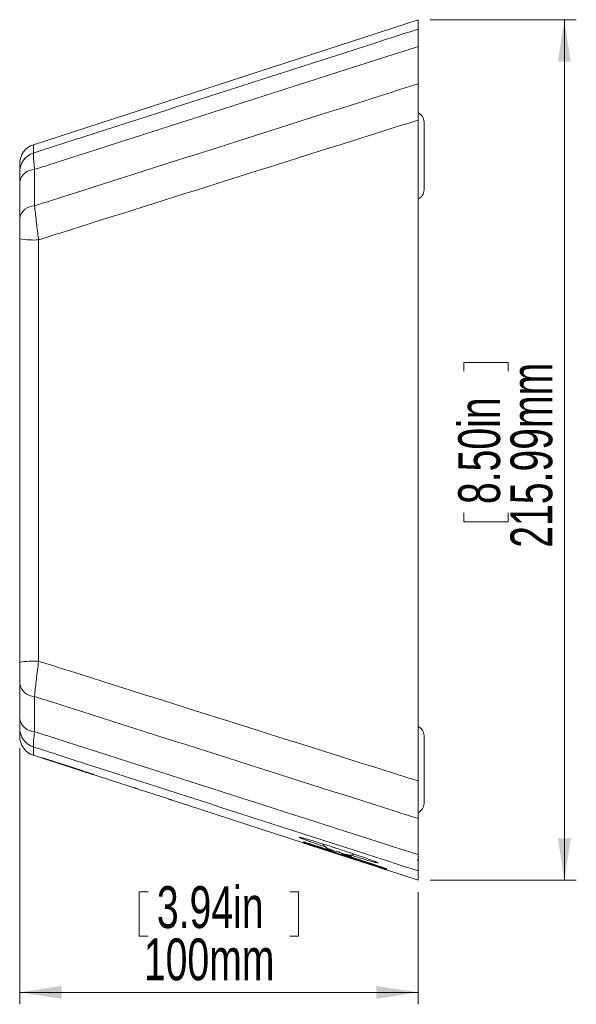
# Model space of a CAD drawing. Header units: millimetres. Extents: x 91 to 1005, y 123 to 1412.
# Tile 4 of 5: x 677 to 910, y 353 to 765. Entities that reach past the tile are written whole.
import ezdxf

# ---------------------------------------------------------------- set-up
doc = ezdxf.new("R2010")
doc.units = ezdxf.units.MM
doc.header["$LTSCALE"] = 5
doc.styles.add('SLDTEXTSTYLE0', font='TXT', dxfattribs={"width": 0.7})
doc.dimstyles.new('SLDDIMSTYLE0', dxfattribs={"dimtxt": 17.5, "dimasz": 17.5, "dimexe": 0, "dimexo": 0.0625, "dimgap": 4.375, "dimtad": 2, "dimlfac": 0.6, "dimrnd": 1e-09, "dimzin": 12, "dimdsep": 46, "dimtxsty": 'SLDTEXTSTYLE0', "dimsah": 1, "dimcen": 0.09, "dimadec": 0, "dimazin": 0, "dimtfac": 1, "dimtofl": 0, "dimtmove": 0, "dimatfit": 3, "dimfxl": 0, "dimtolj": 1, "dimtzin": 12, "dimarcsym": 0})

# ---------------------------------------------------------------- blocks, each defined once
blk = doc.blocks.new('*D2')
at = {"color": 7, "linetype": 'Continuous', "lineweight": 0, "ltscale": 5}
for p, q in [((677.26, 460.47), (677.26, 353.35)), ((727.26, 400.4), (727.26, 381.83)), ((727.26, 400.4), (730.96, 400.4)), ((793.92, 400.4), (790.22, 400.4)), ((793.92, 400.4), (793.92, 381.83)), ((843.92, 400.26), (843.92, 353.35)), ((727.26, 381.83), (730.96, 381.83)), ((793.92, 381.83), (790.22, 381.83)), ((677.26, 358.35), (843.92, 358.35))]:
    blk.add_line(p, q, dxfattribs=at)
for points in [[(677.26, 358.35), (694.76, 355.65), (694.76, 361.04)], [(843.92, 358.35), (826.42, 361.04), (826.42, 355.65)]]:
    blk.add_solid(points, dxfattribs=at)
at = {"color": 7, "linetype": 'Continuous', "lineweight": 0, "ltscale": 5, "char_height": 17.5, "attachment_point": 1, "style": 'SLDTEXTSTYLE0'}
for s, insert in [('3.94in', (734.66, 402.75)), ('100mm', (729.21, 380.9))]:
    blk.add_mtext(s, dxfattribs=dict(at, insert=insert))
blk = doc.blocks.new('*D3')
at = {"color": 7, "linetype": 'Continuous', "lineweight": 0, "ltscale": 5}
for p, q in [((848.92, 765.24), (910.13, 765.24)), ((905.13, 405.26), (905.13, 765.24)), ((863.08, 621.87), (881.65, 621.87)), ((863.08, 621.87), (863.08, 618.17)), ((881.65, 621.87), (881.65, 618.17)), ((863.08, 555.21), (863.08, 558.91)), ((881.65, 555.21), (881.65, 558.91)), ((863.08, 555.21), (881.65, 555.21)), ((848.92, 405.26), (910.13, 405.26))]:
    blk.add_line(p, q, dxfattribs=at)
for points in [[(905.13, 765.24), (902.44, 747.74), (907.82, 747.74)], [(905.13, 405.26), (907.82, 422.76), (902.44, 422.76)]]:
    blk.add_solid(points, dxfattribs=at)
at = {"color": 7, "linetype": 'Continuous', "lineweight": 0, "ltscale": 5, "char_height": 17.5, "attachment_point": 1, "rotation": 90, "style": 'SLDTEXTSTYLE0'}
for s, insert in [('215.99mm', (882.57, 544.33)), ('8.50in', (860.73, 562.61))]:
    blk.add_mtext(s, dxfattribs=dict(at, insert=insert))

msp = doc.modelspace()

# ---------------------------------------------------------------- linework, layer by layer
at = {"color": 7, "linetype": 'Continuous', "lineweight": 15, "ltscale": 5}
for p, q in [((843.922, 765.24), (683.014, 712.958)), ((843.922, 761.295), (843.922, 765.24)), ((843.922, 753.99), (843.922, 738.429)), ((843.922, 446.791), (843.922, 723.241)), ((846.422, 722.417), (846.422, 694.083)), ((677.256, 701.541), (677.256, 705.032)), ((677.256, 496.397), (677.256, 673.615)), ((685.153, 673.13), (685.153, 496.884)), ((677.256, 465.468), (677.256, 468.941)), ((846.422, 465.75), (846.422, 437.417)), ((683.014, 457.542), (725.199, 443.835)), ((686.879, 456.422), (686.843, 456.308)), ((691.596, 454.756), (703.325, 450.945)), ((703.376, 451.101), (691.646, 454.913)), ((708.083, 449.407), (708.12, 449.52)), ((725.211, 443.872), (725.199, 443.835)), ((739.479, 439.243), (726.798, 443.363)), ((741.05, 438.685), (741.062, 438.721)), ((741.05, 438.685), (795.913, 420.859)), ((843.922, 431.069), (843.922, 415.962)), ((808.205, 417.226), (799.17, 420.162)), ((799.199, 420.248), (808.233, 417.313)), ((808.261, 417.398), (799.226, 420.334)), ((827.596, 410.566), (799.065, 419.836)), ((799.068, 419.846), (827.599, 410.575)), ((827.605, 410.592), (799.073, 419.863)), ((799.083, 419.892), (827.614, 410.621)), ((799.148, 420.093), (809.571, 416.706)), ((808.351, 417.677), (808.205, 417.225)), ((808.541, 417.116), (808.205, 417.225)), ((812.231, 415.917), (808.541, 417.116)), ((809.881, 416.552), (810.478, 416.358)), ((812.231, 415.917), (812.375, 416.36)), ((814.335, 415.731), (814.52, 415.866)), ((815.865, 415.168), (816.092, 415.109)), ((826.445, 412.845), (826.503, 412.818)), ((843.65, 413.389), (844.138, 414.983)), ((843.922, 415.162), (844.17, 415.087)), ((844.144, 415.003), (843.922, 415.071)), ((843.922, 415.048), (844.138, 414.983)), ((844.144, 415.003), (844.138, 414.983)), ((844.163, 415.067), (844.144, 415.003)), ((844.17, 415.087), (844.163, 415.067)), ((830.723, 409.549), (843.922, 405.26)), ((843.922, 405.26), (843.922, 409.186))]:
    msp.add_line(p, q, dxfattribs=at)
at = {"color": 8, "linetype": 'Continuous', "lineweight": 15, "ltscale": 5}
for p, q in [((683.014, 712.958), (683.014, 709.461)), ((683.014, 461.021), (683.014, 457.542)), ((691.646, 454.913), (691.596, 454.756)), ((703.376, 451.101), (703.325, 450.945)), ((799.17, 420.162), (799.148, 420.093)), ((799.226, 420.334), (799.199, 420.248)), ((799.073, 419.863), (799.068, 419.846)), ((799.094, 419.926), (799.083, 419.892)), ((799.126, 420.026), (799.109, 419.974)), ((843.922, 415.14), (844.163, 415.067)), ((827.605, 410.592), (827.599, 410.575)), ((827.625, 410.655), (827.614, 410.621)), ((827.658, 410.755), (827.641, 410.703)), ((827.702, 410.891), (827.68, 410.822)), ((827.758, 411.063), (827.73, 410.977))]:
    msp.add_line(p, q, dxfattribs=at)
at = {"color": 7, "linetype": 'Continuous', "lineweight": 15, "ltscale": 5, "flags": 128}
for points in [[(827.625, 410.655), (826.63, 410.979), (799.094, 419.926)], [(799.109, 419.974), (826.646, 411.027), (827.641, 410.703)], [(827.658, 410.755), (826.662, 411.078), (799.126, 420.026)], [(810.765, 416.318), (826.684, 411.146), (827.68, 410.822)], [(827.758, 411.063), (826.762, 411.386), (812.287, 416.09)], [(827.702, 410.891), (826.706, 411.214), (812.231, 415.918)], [(812.259, 416.004), (826.734, 411.301), (827.73, 410.977)]]:
    msp.add_lwpolyline(points, dxfattribs=at)
at = {"color": 7, "linetype": 'Continuous', "lineweight": 15, "ltscale": 25}
for centre, radius, start, end in [((842.256, 722.417), 4.167, 0, 66.16426), ((685.589, 705.032), 8.333, 108, 180), ((685.584, 701.539), 8.328, 107.97362, 179.98785), ((683.561, 696.133), 6.438, 90.69697, 168.34528), ((842.256, 694.083), 4.167, 293.57818, 360), ((683.57, 680.936), 6.447, 90.63498, 168.34648), ((683.254, 706.756), 33.679, 259.74101, 273.23223), ((683.254, 463.439), 33.499, 86.7505, 100.31499), ((683.669, 488.62), 6.518, 190.27457, 268.04239), ((683.66, 473.896), 6.509, 190.2737, 267.97193), ((842.256, 465.75), 4.167, 0, 66.42182), ((685.584, 468.943), 8.328, 180.01209, 252.02624), ((685.589, 465.468), 8.333, 180, 252), ((842.256, 437.417), 4.167, 293.64603, 360), ((814.001, 429.232), 13.333, 222.50889, 235.15229), ((814.001, 429.232), 13.333, 244.22999, 252), ((814.599, 429.038), 13.333, 252, 259.77001), ((814.599, 429.038), 13.333, 268.87259, 281.46033)]:
    msp.add_arc(centre, radius, start, end, dxfattribs=at)
at = {"color": 8, "linetype": 'Continuous', "lineweight": 15, "ltscale": 25}
for centre, radius, start, end in [((795.556, 426.006), 3.187, 252.37596, 276.56393), ((827.753, 415.553), 3.195, 230.17793, 251.63443)]:
    msp.add_arc(centre, radius, start, end, dxfattribs=at)
at = {"color": 7, "linetype": 'Continuous', "lineweight": 15, "ltscale": 5}
for points, knots in [([(683.014, 709.461), (685.805, 710.361), (711.815, 718.746), (761.036, 734.609), (811.876, 750.981), (839.502, 759.872), (843.922, 761.295)], [0, 0, 0, 0, 0.05201638, 0.48478709, 0.91755907, 1, 1, 1, 1]), ([(843.922, 761.295), (843.922, 761.203), (843.922, 761.015), (843.922, 760.062), (843.922, 758.635), (843.922, 757.005), (843.922, 755.415), (843.922, 754.466), (843.922, 753.99)], [0, 0, 0, 0, 0.1910977, 0.3877434, 0.5788399, 0.7753792, 0.8871919, 1, 1, 1, 1]), ([(843.922, 753.99), (839.851, 752.687), (812.587, 743.957), (762.121, 727.789), (712.706, 711.945), (686.491, 703.536), (683.483, 702.571)], [0, 0, 0, 0, 0.0761448, 0.5099541, 0.9437679, 1, 1, 1, 1]), ([(683.499, 687.383), (685.716, 688.089), (711.158, 696.192), (759.817, 711.682), (811.07, 727.985), (839.101, 736.896), (843.922, 738.429)], [0, 0, 0, 0, 0.0414584, 0.4756388, 0.9098151, 1, 1, 1, 1]), ([(843.922, 738.429), (843.922, 737.92), (843.922, 736.899), (843.922, 735.219), (843.922, 733.435), (843.922, 731.106), (843.922, 728.182), (843.922, 725.374), (843.922, 723.723), (843.922, 723.241)], [0, 0, 0, 0, 0.1177982, 0.2366549, 0.3588123, 0.4820837, 0.6935471, 0.9105804, 1, 1, 1, 1]), ([(843.922, 723.241), (840.449, 722.146), (813.754, 713.728), (763.826, 697.976), (714.37, 682.36), (688.144, 674.075), (685.153, 673.13)], [0, 0, 0, 0, 0.0656406, 0.5045719, 0.9435065, 1, 1, 1, 1]), ([(683.014, 709.461), (682.996, 709.365), (682.96, 709.169), (682.991, 708.235), (683.085, 706.838), (683.243, 704.985), (683.402, 703.387), (683.483, 702.571)], [0, 0, 0, 0, 0.195504, 0.3963202, 0.5911654, 0.7912227, 1, 1, 1, 1]), ([(677.256, 697.434), (677.256, 697.925), (677.256, 698.871), (677.256, 699.987), (677.256, 700.816), (677.256, 701.377), (677.256, 701.486), (677.256, 701.541)], [0, 0, 0, 0, 0.2100722, 0.4047848, 0.6049601, 0.7996491, 1, 1, 1, 1]), ([(683.483, 702.571), (683.486, 700.039), (683.491, 694.975), (683.496, 689.913), (683.499, 687.383)], [0, 0, 0, 0, 0.5, 1, 1, 1, 1]), ([(677.256, 682.238), (677.256, 684.77), (677.256, 689.834), (677.256, 694.9), (677.256, 697.434)], [0, 0, 0, 0, 0.5, 1, 1, 1, 1]), ([(683.499, 687.383), (683.6, 686.411), (683.806, 684.432), (684.179, 681.125), (684.581, 677.73), (684.906, 675.08), (685.101, 673.539), (685.153, 673.13)], [0, 0, 0, 0, 0.2379262, 0.4842933, 0.6992809, 0.9202043, 1, 1, 1, 1]), ([(677.256, 673.615), (677.256, 673.863), (677.256, 674.778), (677.256, 676.382), (677.256, 678.41), (677.256, 680.428), (677.256, 681.628), (677.256, 682.238)], [0, 0, 0, 0, 0.0804484, 0.2965775, 0.5183476, 0.7550601, 1, 1, 1, 1]), ([(677.256, 487.457), (677.256, 487.647), (677.256, 488.371), (677.256, 489.793), (677.256, 491.818), (677.256, 494.053), (677.256, 495.607), (677.256, 496.397)], [0, 0, 0, 0, 0.0774475, 0.2949976, 0.5195796, 0.7556937, 1, 1, 1, 1]), ([(685.153, 496.884), (684.995, 495.624), (684.673, 493.057), (684.238, 489.393), (683.853, 486.002), (683.601, 483.644), (683.478, 482.421), (683.447, 482.106)], [0, 0, 0, 0, 0.2345775, 0.4776467, 0.6961439, 0.9216829, 1, 1, 1, 1]), ([(685.153, 496.884), (688.174, 495.93), (714.442, 487.635), (763.949, 472.009), (813.846, 456.272), (840.501, 447.87), (843.922, 446.791)], [0, 0, 0, 0, 0.0570705, 0.4962024, 0.9353298, 1, 1, 1, 1]), ([(677.256, 472.735), (677.256, 475.189), (677.256, 480.098), (677.256, 485.004), (677.256, 487.457)], [0, 0, 0, 0, 0.50000004, 1, 1, 1, 1]), ([(683.447, 482.106), (683.444, 479.654), (683.438, 474.75), (683.433, 469.844), (683.43, 467.391)], [0, 0, 0, 0, 0.4999999, 1, 1, 1, 1]), ([(843.922, 431.069), (839.112, 432.598), (811.081, 441.504), (759.818, 457.802), (711.13, 473.294), (685.67, 481.398), (683.447, 482.106)], [0, 0, 0, 0, 0.0899461, 0.5241897, 0.9584389, 1, 1, 1, 1]), ([(677.256, 468.941), (677.256, 468.954), (677.256, 469.004), (677.256, 469.294), (677.256, 470.009), (677.256, 471.12), (677.256, 472.19), (677.256, 472.735)], [0, 0, 0, 0, 0.0782316, 0.2869183, 0.5019994, 0.7460186, 1, 1, 1, 1]), ([(683.43, 467.391), (683.345, 466.515), (683.171, 464.729), (683.028, 462.878), (682.966, 461.65), (682.975, 461.143), (683.006, 461.047), (683.014, 461.021)], [0, 0, 0, 0, 0.2436214, 0.4966483, 0.7061199, 0.9215848, 1, 1, 1, 1]), ([(683.43, 467.391), (686.396, 466.44), (712.58, 458.041), (761.974, 442.206), (812.5, 426.022), (839.813, 417.278), (843.922, 415.962)], [0, 0, 0, 0, 0.05543411, 0.48929905, 0.92315857, 1, 1, 1, 1]), ([(843.922, 409.186), (839.504, 410.608), (811.871, 419.502), (761.014, 435.88), (711.79, 451.743), (685.788, 460.127), (683.014, 461.021)], [0, 0, 0, 0, 0.0824004, 0.5153509, 0.9483009, 1, 1, 1, 1]), ([(686.843, 456.308), (686.895, 456.29), (686.999, 456.254), (687.818, 455.986), (689.024, 455.592), (690.361, 455.157), (691.245, 454.87), (691.596, 454.756)], [0, 0, 0, 0, 0.214652, 0.4293461, 0.6440399, 0.8587335, 1, 1, 1, 1]), ([(691.646, 454.913), (691.17, 455.067), (690.16, 455.394), (688.757, 455.844), (687.635, 456.198), (686.986, 456.398), (686.912, 456.415), (686.879, 456.422)], [0, 0, 0, 0, 0.1913357, 0.4059922, 0.6206527, 0.8353196, 1, 1, 1, 1]), ([(703.325, 450.945), (703.53, 450.879), (704.266, 450.639), (705.505, 450.237), (706.816, 449.813), (707.729, 449.518), (708.059, 449.413), (708.079, 449.408), (708.083, 449.407)], [0, 0, 0, 0, 0.0824208, 0.2970693, 0.5117177, 0.7263662, 0.9410148, 1, 1, 1, 1]), ([(708.12, 449.52), (708.068, 449.541), (707.966, 449.583), (707.15, 449.86), (705.946, 450.261), (704.61, 450.7), (703.727, 450.987), (703.376, 451.101)], [0, 0, 0, 0, 0.214659, 0.42936, 0.6440592, 0.8587528, 1, 1, 1, 1]), ([(843.922, 446.791), (843.922, 446.13), (843.922, 444.803), (843.922, 442.786), (843.922, 440.759), (843.922, 438.243), (843.922, 435.302), (843.922, 432.772), (843.922, 431.439), (843.922, 431.069)], [0, 0, 0, 0, 0.1175712, 0.2361163, 0.3578127, 0.4806308, 0.6944696, 0.9151084, 1, 1, 1, 1]), ([(726.798, 443.363), (726.737, 443.383), (726.498, 443.46), (726.09, 443.592), (725.649, 443.734), (725.338, 443.833), (725.22, 443.87), (725.213, 443.871), (725.211, 443.872)], [0, 0, 0, 0, 0.0740207, 0.2886656, 0.5033108, 0.7179575, 0.932606, 1, 1, 1, 1]), ([(741.062, 438.721), (741.044, 438.728), (741.01, 438.741), (740.737, 438.831), (740.336, 438.963), (739.89, 439.109), (739.596, 439.205), (739.479, 439.243)], [0, 0, 0, 0, 0.2145696, 0.4292654, 0.6439605, 0.858654, 1, 1, 1, 1]), ([(794.566, 423.173), (794.593, 423.169), (794.751, 423.149), (795.485, 422.968), (796.775, 422.622), (798.491, 422.132), (800.549, 421.521), (802.893, 420.807), (805.461, 420.008), (808.176, 419.147), (810.965, 418.247), (813.747, 417.334), (816.44, 416.436), (818.974, 415.576), (821.265, 414.782), (823.264, 414.072), (824.888, 413.476), (826.149, 412.992), (826.611, 412.79), (826.842, 412.689)], [0, 0, 0, 0, 0.0124869, 0.0741242, 0.1357478, 0.1973715, 0.2590219, 0.3206724, 0.3823842, 0.4440962, 0.5058736, 0.5676511, 0.6294617, 0.6912721, 0.7530646, 0.814857, 0.8765924, 0.9383277, 1, 1, 1, 1]), ([(805.584, 419.086), (805.467, 419.124), (804.45, 419.461), (802.667, 420.062), (800.333, 420.858), (798.309, 421.565), (796.636, 422.166), (795.339, 422.653), (794.84, 422.863), (794.591, 422.968)], [0, 0, 0, 0, 0.0212095, 0.1844924, 0.3477757, 0.5110933, 0.6744115, 0.8372056, 1, 1, 1, 1]), ([(794.939, 423.079), (794.935, 423.079), (794.921, 423.081), (794.948, 423.076), (794.969, 423.072)], [0, 0, 0, 0, 0.2303427, 1, 1, 1, 1]), ([(799.065, 419.836), (798.873, 419.898), (798.325, 420.076), (797.463, 420.356), (796.617, 420.63), (796.083, 420.804), (795.849, 420.88), (795.907, 420.861), (795.913, 420.859)], [0, 0, 0, 0, 0.1159719, 0.3305939, 0.5452159, 0.7598379, 0.9744599, 1, 1, 1, 1]), ([(799.094, 419.926), (798.903, 419.988), (798.357, 420.165), (797.495, 420.443), (796.648, 420.714), (796.11, 420.883), (795.874, 420.955), (795.931, 420.934), (795.937, 420.932)], [0, 0, 0, 0, 0.1152252, 0.3299471, 0.5446703, 0.7593969, 0.974127, 1, 1, 1, 1]), ([(799.073, 419.863), (798.978, 419.894), (798.787, 419.956), (798.423, 420.074), (797.984, 420.216), (797.499, 420.373), (797.054, 420.516), (796.67, 420.64), (796.352, 420.742), (796.111, 420.818), (795.96, 420.866), (795.893, 420.886), (795.906, 420.882), (795.908, 420.881)], [0, 0, 0, 0, 0.0574488, 0.1153711, 0.2212153, 0.3301291, 0.4359736, 0.5448875, 0.6507325, 0.759647, 0.8654924, 0.9744074, 1, 1, 1, 1]), ([(795.925, 420.874), (795.956, 420.863), (796.018, 420.842), (796.223, 420.774), (796.5, 420.683), (796.855, 420.567), (797.268, 420.432), (797.737, 420.279), (798.203, 420.127), (798.652, 419.981), (798.928, 419.891), (799.068, 419.846)], [0, 0, 0, 0, 0.1184154, 0.2334933, 0.3519086, 0.4669862, 0.5854011, 0.7004784, 0.818893, 0.90867, 1, 1, 1, 1]), ([(795.974, 421.017), (796.054, 420.987), (796.216, 420.929), (796.88, 420.706), (797.771, 420.411), (798.566, 420.151), (799.015, 420.005), (799.109, 419.974)], [0, 0, 0, 0, 0.2343959, 0.4687889, 0.7031758, 0.9375559, 1, 1, 1, 1]), ([(799.126, 420.026), (799.109, 420.031), (798.738, 420.152), (798.008, 420.387), (797.064, 420.689), (796.365, 420.908), (795.978, 421.026), (795.987, 421.018), (795.99, 421.015)], [0, 0, 0, 0, 0.0100957, 0.2248273, 0.4395589, 0.6542959, 0.8690405, 1, 1, 1, 1]), ([(796.014, 421.143), (796.094, 421.113), (796.254, 421.053), (796.917, 420.828), (797.806, 420.532), (798.602, 420.271), (799.052, 420.124), (799.148, 420.093)], [0, 0, 0, 0, 0.2342131, 0.4684217, 0.7026195, 0.9368049, 1, 1, 1, 1]), ([(799.17, 420.162), (799.155, 420.167), (798.785, 420.287), (798.056, 420.522), (797.111, 420.822), (796.41, 421.04), (796.021, 421.156), (796.028, 421.146), (796.031, 421.143)], [0, 0, 0, 0, 0.0093583, 0.2240819, 0.4388056, 0.6535382, 0.8682841, 1, 1, 1, 1]), ([(799.226, 420.334), (798.935, 420.428), (798.287, 420.638), (797.364, 420.931), (796.591, 421.17), (796.113, 421.311), (795.985, 421.336), (796.221, 421.244), (796.794, 421.044), (797.64, 420.76), (798.492, 420.479), (799.023, 420.306), (799.199, 420.248)], [0, 0, 0, 0, 0.08798085, 0.19531835, 0.30266133, 0.41001411, 0.51737631, 0.62474327, 0.73210856, 0.83946688, 0.94681618, 1, 1, 1, 1]), ([(796.054, 420.888), (796.192, 420.842), (796.466, 420.749), (797.264, 420.485), (798.172, 420.188), (798.805, 419.982), (799.083, 419.892)], [0, 0, 0, 0, 0.2646454, 0.5292882, 0.7939277, 1, 1, 1, 1]), ([(806.61, 418.436), (806.522, 418.325), (806.423, 418.2), (806.396, 418.299), (806.393, 418.31)], [0, 0, 0, 0, 0.8879371, 1, 1, 1, 1]), ([(810.709, 417.104), (810.004, 417.223), (808.572, 417.463), (807.271, 418.108), (806.61, 418.436)], [0, 0, 0, 0, 0.49214746, 1, 1, 1, 1]), ([(814.079, 415.722), (814.116, 415.71), (814.437, 415.606), (814.991, 415.432), (815.558, 415.257), (815.78, 415.192), (815.865, 415.168)], [0, 0, 0, 0, 0.0473635, 0.4101481, 0.772955, 1, 1, 1, 1]), ([(816.076, 415.119), (816.074, 415.124), (816.07, 415.134), (815.733, 415.258), (815.151, 415.459), (814.591, 415.648), (814.244, 415.761), (814.18, 415.782)], [0, 0, 0, 0, 0.1821463, 0.4355777, 0.6889945, 0.942378, 1, 1, 1, 1]), ([(826.746, 412.52), (826.498, 412.578), (826.001, 412.692), (824.603, 413.076), (822.893, 413.575), (820.829, 414.198), (818.722, 414.847), (816.883, 415.422), (815.804, 415.766), (815.627, 415.822)], [0, 0, 0, 0, 0.1580502, 0.3161, 0.5258868, 0.641997, 0.8049366, 0.9678757, 1, 1, 1, 1]), ([(843.922, 415.962), (843.922, 415.175), (843.922, 413.577), (843.922, 411.703), (843.922, 410.284), (843.922, 409.425), (843.922, 409.26), (843.922, 409.186)], [0, 0, 0, 0, 0.2040053, 0.4138474, 0.6179029, 0.8281575, 1, 1, 1, 1]), ([(830.723, 409.549), (830.733, 409.545), (830.77, 409.533), (830.455, 409.636), (829.821, 409.842), (828.915, 410.137), (828.127, 410.393), (827.684, 410.537), (827.596, 410.566)], [0, 0, 0, 0, 0.0880603, 0.3027468, 0.5174333, 0.7321198, 0.9468064, 1, 1, 1, 1]), ([(827.599, 410.575), (827.622, 410.568), (827.998, 410.445), (828.735, 410.207), (829.666, 409.905), (830.391, 409.672), (830.603, 409.605), (830.708, 409.572)], [0, 0, 0, 0, 0.01537196, 0.26152869, 0.50768544, 0.75384246, 1, 1, 1, 1]), ([(830.729, 409.567), (830.739, 409.564), (830.777, 409.553), (830.464, 409.657), (829.831, 409.866), (828.927, 410.162), (828.138, 410.419), (827.694, 410.563), (827.605, 410.592)], [0, 0, 0, 0, 0.0871211, 0.3018663, 0.5166117, 0.7313566, 0.9461005, 1, 1, 1, 1]), ([(827.614, 410.621), (827.631, 410.616), (828.003, 410.495), (828.734, 410.258), (829.669, 409.957), (830.399, 409.724), (830.614, 409.658), (830.722, 409.625)], [0, 0, 0, 0, 0.0117402, 0.2588036, 0.5058671, 0.7529322, 1, 1, 1, 1]), ([(830.747, 409.621), (830.758, 409.618), (830.797, 409.608), (830.49, 409.714), (829.863, 409.923), (828.962, 410.22), (828.169, 410.479), (827.72, 410.625), (827.625, 410.655)], [0, 0, 0, 0, 0.0839117, 0.2986606, 0.5134093, 0.7281558, 0.9428988, 1, 1, 1, 1]), ([(827.641, 410.703), (827.648, 410.701), (828.011, 410.583), (828.734, 410.349), (829.674, 410.048), (830.412, 409.815), (830.634, 409.749), (830.745, 409.716)], [0, 0, 0, 0, 0.0051775, 0.2538794, 0.5025814, 0.7512873, 1, 1, 1, 1]), ([(830.778, 409.712), (830.789, 409.709), (830.831, 409.7), (830.533, 409.804), (829.915, 410.013), (829.02, 410.31), (828.22, 410.572), (827.762, 410.721), (827.658, 410.755)], [0, 0, 0, 0, 0.0781733, 0.2929281, 0.5076823, 0.7224314, 0.9371728, 1, 1, 1, 1]), ([(827.68, 410.822), (828.03, 410.709), (828.738, 410.479), (829.681, 410.179), (830.43, 409.945), (830.661, 409.878), (830.777, 409.844)], [0, 0, 0, 0, 0.2466916, 0.4977855, 0.7488865, 1, 1, 1, 1]), ([(830.821, 409.838), (830.832, 409.836), (830.879, 409.826), (830.592, 409.929), (829.989, 410.136), (829.101, 410.432), (828.292, 410.699), (827.819, 410.852), (827.702, 410.891)], [0, 0, 0, 0, 0.06988219, 0.28464477, 0.49940629, 0.71415885, 0.92889823, 1, 1, 1, 1]), ([(827.73, 410.977), (828.063, 410.869), (828.752, 410.646), (829.688, 410.349), (830.451, 410.113), (830.694, 410.044), (830.816, 410.009)], [0, 0, 0, 0, 0.2371063, 0.4913901, 0.7456851, 1, 1, 1, 1]), ([(830.878, 410), (830.889, 409.998), (830.94, 409.988), (830.669, 410.089), (830.083, 410.293), (829.206, 410.587), (828.384, 410.859), (827.893, 411.019), (827.758, 411.063)], [0, 0, 0, 0, 0.0590045, 0.2737759, 0.4885459, 0.7033023, 0.9180386, 1, 1, 1, 1])]:
    msp.add_open_spline(points, degree=3, knots=knots, dxfattribs=at)
at = {"color": 8, "linetype": 'Continuous', "lineweight": 15, "ltscale": 5}
for points, knots in [([(794.591, 422.968), (794.342, 423.093), (793.978, 423.276), (794.425, 423.197), (794.566, 423.173)], [0, 0, 0, 0, 0.6848264, 1, 1, 1, 1]), ([(826.842, 412.689), (826.992, 412.614), (827.377, 412.421), (826.986, 412.483), (826.746, 412.52)], [0, 0, 0, 0, 0.3882238, 1, 1, 1, 1])]:
    msp.add_open_spline(points, degree=3, knots=knots, dxfattribs=at)
at = {"color": 7, "linetype": 'Continuous', "lineweight": 15, "ltscale": 5}
msp.add_open_spline([(814.52, 415.866), (813.852, 415.971), (812.516, 416.182), (811.311, 416.797), (810.709, 417.104)], degree=3, dxfattribs=at)

# ---------------------------------------------------------------- dimensions: what is measured, and where the dimension line sits
at = {"color": 7, "linetype": 'Continuous', "lineweight": 0, "ltscale": 5}
dim = msp.add_linear_dim(base=(905.132, 765.24), p1=(843.922, 405.26), p2=(843.922, 765.24), angle=90, dimstyle='SLDDIMSTYLE0', dxfattribs=at)
dim.commit()
dim.dimension.update_dxf_attribs({"geometry": '*D3', "text_midpoint": (905.132, 588.54), "dimtype": 160})
dim = msp.add_linear_dim(base=(843.922, 358.346), p1=(677.256, 465.468), p2=(843.922, 405.26), dimstyle='SLDDIMSTYLE0', dxfattribs=at)
dim.commit()
dim.dimension.update_dxf_attribs({"geometry": '*D2', "text_midpoint": (760.589, 358.346), "dimtype": 160})

doc.saveas('drawing.dxf')
